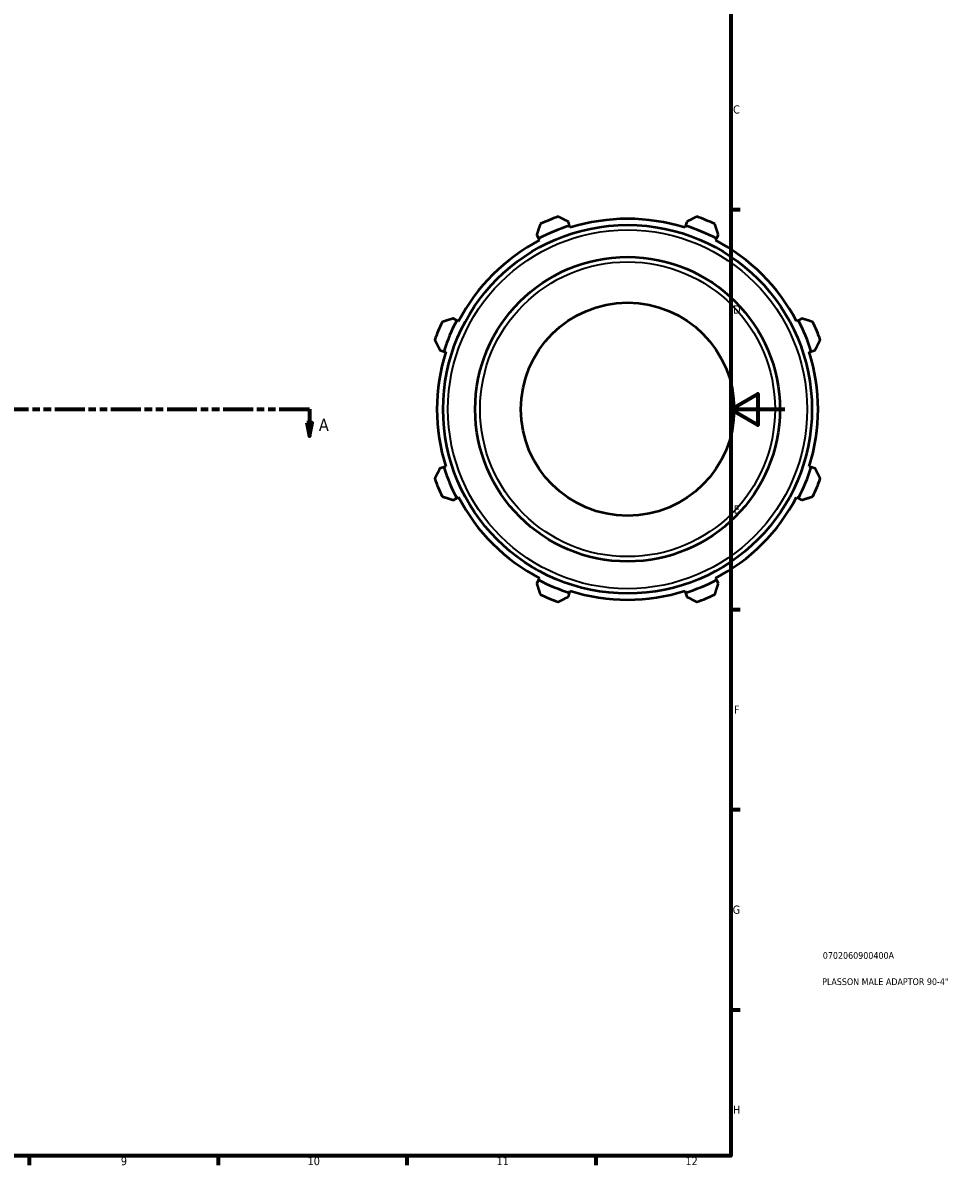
# Model space of a CAD drawing. Header units: millimetres. Extents: x 0 to 928, y -47 to 928.
# Tile 2 of 5: x 558 to 905, y 17 to 441. Entities that reach past the tile are written whole.
import ezdxf

# ---------------------------------------------------------------- set-up
doc = ezdxf.new("R2010")
doc.units = ezdxf.units.MM
doc.linetypes.add('DOUBLE_DASH_CHAIN', pattern=[1.2403, 0.6614, -0.0827, 0.1654, -0.0827, 0.1654, -0.0827])
for name, color, linetype, lineweight in [('Border (ANSI)', 7, 'Continuous', 70), ('Section Line (ANSI)', 7, 'DOUBLE_DASH_CHAIN', 70), ('Title (ISO)', 7, 'Continuous', 50), ('Visible (ANSI)', 7, 'Continuous', 50), ('Visible Narrow (ANSI)', 7, 'Continuous', 35)]:
    doc.layers.add(name, color=color, linetype=linetype, lineweight=lineweight)
doc.styles.add('Label Text (ANSI)', font='tahoma.ttf')
doc.styles.add('Note Text (ANSI)', font='tahoma.ttf')
doc.styles.add('Note Text (ISO)', font='tahoma.ttf')

# ---------------------------------------------------------------- blocks, each defined once
blk = doc.blocks.new('Borders Default Border')
at = {"layer": 'Border (ANSI)'}
for p, q in [((821, 371.25), (824.45, 371.25)), ((821, 222.75), (824.45, 222.75)), ((821, 148.5), (824.45, 148.5)), ((821, 74.25), (824.45, 74.25)), ((560.67, 20), (560.67, 16.55)), ((630.75, 20), (630.75, 16.55)), ((700.83, 20), (700.83, 16.55)), ((770.92, 20), (770.92, 16.55))]:
    blk.add_line(p, q, dxfattribs=at)
at = {"layer": 'Border (ANSI)', "flags": 128}
for points in [[(20, 20), (20, 574), (821, 574), (821, 20), (20, 20)], [(841, 297), (821, 297), (831, 302.77), (831, 291.23), (821, 297)]]:
    blk.add_lwpolyline(points, dxfattribs=at)
at = {"layer": 'Border (ANSI)', "attachment_point": 7, "style": 'Note Text (ANSI)'}
for s, insert, char_height in [('C', (821.8, 406.8), 3.05), ('D', (821.81, 332.6), 3.05), ('E', (822.05, 258.35), 3.05), ('F', (822.14, 184.1), 3.05), ('G', (821.66, 109.79), 3.05), ('H', (821.81, 35.6), 3.05), ('9', (594.7, 16.49), 3.05), ('10', (663.96, 16.49), 3.048), ('11', (734.04, 16.55), 3.048), ('12', (804.13, 16.55), 3.048)]:
    blk.add_mtext(s, dxfattribs=dict(at, insert=insert, char_height=char_height))
blk = doc.blocks.new('Title Blocks ISO')
at = {"layer": 'Title (ISO)', "color": 232, "true_color": 0xca0064, "style": 'Note Text (ISO)'}
for tag, p in [('PART_NUMBER_001', (34.08, 73.13)), ('DESCRIPTION_001', (33.84, 63.4))]:
    blk.add_attdef(tag, p, '', height=2.5, dxfattribs=at)
blk = doc.blocks.new('2dTransSection0')
at = {"layer": 'Section Line (ANSI)', "linetype": 'DOUBLE_DASH_CHAIN', "ltscale": 16.783997}
blk.add_line((216.3, 297.11), (664.67, 297.11), dxfattribs=at)
at = {"layer": 'Section Line (ANSI)', "linetype": 'Continuous'}
for p, q in [((216.3, 297.11), (227.51, 297.11)), ((216.3, 297.11), (216.3, 292.11)), ((653.46, 297.11), (664.67, 297.11)), ((664.67, 297.11), (664.67, 292.11)), ((215.3, 292.11), (216.3, 287.11)), ((217.3, 292.11), (215.3, 292.11)), ((216.3, 292.11), (216.3, 287.11)), ((216.3, 287.11), (217.3, 292.11)), ((663.67, 292.11), (664.67, 287.11)), ((665.67, 292.11), (663.67, 292.11)), ((664.67, 292.11), (664.67, 287.11)), ((664.67, 287.11), (665.67, 292.11))]:
    blk.add_line(p, q, dxfattribs=at)
at = {"layer": 'Section Line (ANSI)', "linetype": 'Continuous', "flags": 128}
for points in [[(215.3, 292.11), (216.3, 287.11), (217.3, 292.11), (215.3, 292.11)], [(663.67, 292.11), (664.67, 287.11), (665.67, 292.11), (663.67, 292.11)]]:
    blk.add_lwpolyline(points, dxfattribs=at)
at = {"layer": 'Section Line (ANSI)'}
for points in [[(215.3, 292.11), (216.3, 287.11), (217.3, 292.11), (215.3, 292.11)], [(663.67, 292.11), (664.67, 287.11), (665.67, 292.11), (663.67, 292.11)]]:
    blk.add_solid(points, dxfattribs=at)
at = {"layer": 'Section Line (ANSI)', "char_height": 4.57, "attachment_point": 7, "style": 'Label Text (ANSI)'}
for insert in [(208.93, 289.04), (668.14, 289.04)]:
    blk.add_mtext('A', dxfattribs=dict(at, insert=insert))

msp = doc.modelspace()

# ---------------------------------------------------------------- linework, layer by layer
at = {"layer": 'Visible (ANSI)'}
for p, q in [((761.162, 365.242), (760.705, 366.691)), ((761.391, 364.517), (761.162, 365.242)), ((804.127, 365.242), (803.898, 364.517)), ((804.584, 366.691), (804.127, 365.242)), ((748.955, 361.824), (749.657, 360.476)), ((749.657, 360.476), (750.008, 359.802)), ((815.281, 359.802), (815.632, 360.476)), ((815.632, 360.476), (816.334, 361.824)), ((719.276, 330.095), (717.928, 330.797)), ((847.361, 330.797), (846.013, 330.095)), ((719.951, 329.745), (719.276, 330.095)), ((846.013, 330.095), (845.338, 329.745)), ((713.061, 319.048), (714.511, 318.591)), ((714.511, 318.591), (715.236, 318.362)), ((850.053, 318.362), (850.778, 318.591)), ((850.778, 318.591), (852.228, 319.048)), ((714.511, 275.626), (713.061, 275.169)), ((715.236, 275.854), (714.511, 275.626)), ((850.778, 275.626), (850.053, 275.854)), ((852.228, 275.169), (850.778, 275.626)), ((717.928, 263.419), (719.276, 264.121)), ((719.276, 264.121), (719.951, 264.472)), ((845.338, 264.472), (846.013, 264.121)), ((846.013, 264.121), (847.361, 263.419)), ((749.657, 233.74), (748.955, 232.392)), ((750.008, 234.414), (749.657, 233.74)), ((815.632, 233.74), (815.281, 234.414)), ((816.334, 232.392), (815.632, 233.74)), ((760.705, 227.525), (761.162, 228.975)), ((761.162, 228.975), (761.391, 229.699)), ((803.898, 229.699), (804.127, 228.975)), ((804.127, 228.975), (804.584, 227.525))]:
    msp.add_line(p, q, dxfattribs=at)
for radius in [68.4, 56.515, 39.56]:
    msp.add_circle((782.645, 297.108), radius, dxfattribs=at)
for radius, start, end in [(71.44, 107.5, 117.5), (76, 109.79198, 115.20802), (70.68, 72.5, 107.5), (71.44, 62.5, 72.5), (76, 64.79198, 70.20802), (70.68, 117.5, 152.5), (70.68, 27.5, 62.5), (76, 154.79198, 160.20802), (71.44, 152.5, 162.5), (71.44, 17.5, 27.5), (76, 19.79198, 25.20802), (70.68, 162.5, 197.5), (70.68, 342.5, 17.5), (71.44, 197.5, 207.5), (71.44, 332.5, 342.5), (76, 199.79198, 205.20802), (76, 334.79198, 340.20802), (70.68, 207.5, 242.5), (70.68, 297.5, 332.5), (71.44, 242.5, 252.5), (71.44, 287.5, 297.5), (70.68, 252.5, 287.5), (76, 244.79198, 250.20802), (76, 289.79198, 295.20802)]:
    msp.add_arc((782.645, 297.108), radius, start, end, dxfattribs=at)
for points, weights in [([(750.276, 365.87), (749.602, 363.806), (748.955, 361.824)], [1.01441046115, 1.01031104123, 1.00540677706]), ([(760.705, 366.691), (758.846, 367.635), (756.91, 368.619)], [1.00540677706, 1.01031104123, 1.01441046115]), ([(808.379, 368.619), (806.443, 367.635), (804.584, 366.691)], [1.01441046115, 1.01031104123, 1.00540677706]), ([(816.334, 361.824), (815.687, 363.806), (815.013, 365.87)], [1.00540677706, 1.01031104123, 1.01441046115]), ([(717.928, 330.797), (715.946, 330.151), (713.882, 329.477)], [1.00540677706, 1.01031104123, 1.01441046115]), ([(851.407, 329.477), (849.343, 330.151), (847.361, 330.797)], [1.01441046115, 1.01031104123, 1.00540677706]), ([(711.134, 322.842), (712.117, 320.906), (713.061, 319.048)], [1.01441046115, 1.01031104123, 1.00540677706]), ([(852.228, 319.048), (853.172, 320.906), (854.155, 322.842)], [1.00540677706, 1.01031104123, 1.01441046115]), ([(713.061, 275.169), (712.117, 273.31), (711.134, 271.374)], [1.00540677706, 1.01031104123, 1.01441046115]), ([(854.155, 271.374), (853.172, 273.31), (852.228, 275.169)], [1.01441046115, 1.01031104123, 1.00540677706]), ([(713.882, 264.739), (715.946, 264.066), (717.928, 263.419)], [1.01441046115, 1.01031104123, 1.00540677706]), ([(847.361, 263.419), (849.343, 264.066), (851.407, 264.739)], [1.00540677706, 1.01031104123, 1.01441046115]), ([(748.955, 232.392), (749.602, 230.41), (750.276, 228.346)], [1.00540677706, 1.01031104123, 1.01441046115]), ([(815.013, 228.346), (815.687, 230.41), (816.334, 232.392)], [1.01441046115, 1.01031104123, 1.00540677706]), ([(756.91, 225.598), (758.846, 226.581), (760.705, 227.525)], [1.01441046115, 1.01031104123, 1.00540677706]), ([(804.584, 227.525), (806.443, 226.581), (808.379, 225.598)], [1.00540677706, 1.01031104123, 1.01441046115])]:
    msp.add_rational_spline(points, weights, degree=2, dxfattribs=at)
at = {"layer": 'Visible Narrow (ANSI)'}
for radius in [66.6, 54.715]:
    msp.add_circle((782.645, 297.108), radius, dxfattribs=at)

# ---------------------------------------------------------------- block references
msp.add_blockref('Borders Default Border', (0, 0))
msp.add_blockref('Title Blocks ISO', (821, 20)).add_auto_attribs({'PART_NUMBER_001': '0702060900400A', 'DESCRIPTION_001': 'PLASSON MALE ADAPTOR 90-4"'})
at = {"layer": 'Section Line (ANSI)'}
msp.add_blockref('2dTransSection0', (0, 0), dxfattribs=at)

doc.saveas('drawing.dxf')
